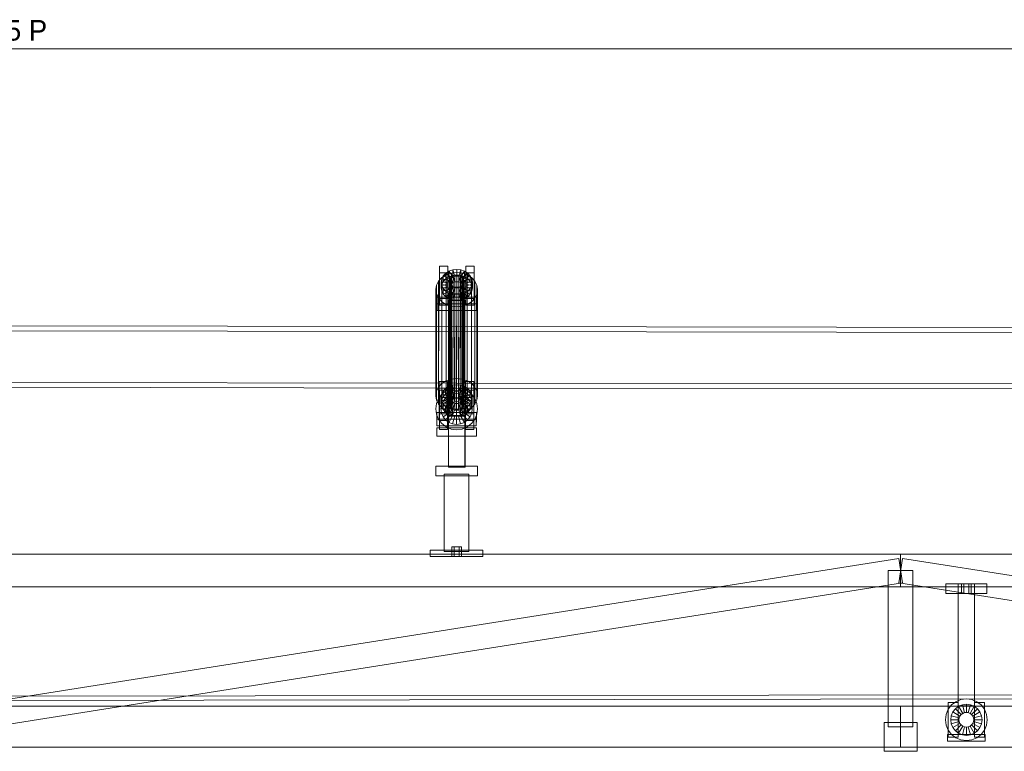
# Model space of a CAD drawing. Header units: millimetres. Extents: x -4738 to 65662, y -68080 to 6847.
# Tile 14 of 256: x 5329 to 6526, y -56255 to -55365. Entities that reach past the tile are written whole.
import ezdxf

# ---------------------------------------------------------------- set-up
doc = ezdxf.new("R2010")
doc.units = ezdxf.units.MM
doc.layers.add('COTAS_P', color=1, linetype='Continuous', lineweight=0)
doc.layers.add('R27_C10_CONJUNTO', color=7, linetype='Continuous', lineweight=0)
doc.dimstyles.new('R19_10', dxfattribs={"dimtxt": 25, "dimasz": 15, "dimexe": 15, "dimexo": 8, "dimgap": 10, "dimtad": 1, "dimtih": 1, "dimtoh": 1, "dimdsep": 46, "dimcen": 0.09, "dimadec": 0, "dimazin": 0, "dimtfac": 1, "dimtdec": 4, "dimtofl": 0, "dimtmove": 0, "dimatfit": 3, "dimfxl": 1, "dimtolj": 1, "dimtzin": 0, "dimarcsym": 0})

# ---------------------------------------------------------------- blocks, each defined once
blk = doc.blocks.new('DIM_R30_61')
at = {"layer": 'COTAS_P'}
for p, q in [((0, -55400), (15, -55395.5)), ((10475, -55400), (10460, -55395.5)), ((0, -56000), (0, -55400)), ((0, -55400), (10475, -55400)), ((0, -55400), (15, -55404.5)), ((10475, -55400), (10460, -55404.5)), ((10475, -56000), (10475, -55400))]:
    blk.add_line(p, q, dxfattribs=at)
blk.add_text('10475 P', height=25, dxfattribs=at).set_placement((5237.5, -55390))

msp = doc.modelspace()

# ---------------------------------------------------------------- linework, layer by layer
at = {"layer": 'R27_C10_CONJUNTO'}
for p, q in [((5839.174, -55672.582), (5839.186, -55664.552)), ((5839.186, -55664.552), (5849.186, -55664.552)), ((5839.186, -55664.552), (5839.216, -55703.871)), ((5846.756, -55672.96), (5850.689, -55670.487)), ((5849.186, -55664.552), (5849.174, -55672.582)), ((5849.216, -55703.871), (5849.186, -55664.552)), ((5850.689, -55670.487), (5850.678, -55677.37)), ((5850.689, -55670.487), (5855.27, -55668.932)), ((5855.695, -55677.581), (5850.689, -55670.487)), ((5855.27, -55668.932), (5855.26, -55675.815)), ((5855.27, -55668.932), (5860.188, -55668.402)), ((5857.865, -55676.844), (5855.27, -55668.932)), ((5860.188, -55668.402), (5860.177, -55675.285)), ((5860.194, -55676.593), (5860.188, -55668.402)), ((5860.188, -55668.402), (5865.106, -55668.932)), ((5862.523, -55676.844), (5865.106, -55668.932)), ((5864.695, -55677.581), (5869.689, -55670.487)), ((5865.106, -55668.932), (5865.095, -55675.815)), ((5865.106, -55668.932), (5869.689, -55670.487)), ((5869.689, -55670.487), (5869.678, -55677.37)), ((5869.689, -55670.487), (5873.626, -55672.96)), ((5871.174, -55672.582), (5871.186, -55664.552)), ((5871.186, -55664.552), (5881.186, -55664.552)), ((5871.186, -55664.552), (5871.216, -55703.871)), ((5881.186, -55664.552), (5881.174, -55672.582)), ((5881.216, -55703.871), (5881.186, -55664.552)), ((5835.647, -55687.758), (5838.18, -55682.74)), ((5838.18, -55682.74), (5837.981, -55811.794)), ((5838.18, -55682.74), (5842.213, -55678.43)), ((5849.174, -55672.582), (5839.174, -55672.582)), ((5839.203, -55711.901), (5839.174, -55672.582)), ((5841.199, -55683.966), (5841.844, -55679.937)), ((5841.844, -55679.937), (5841.833, -55686.82)), ((5843.728, -55683.067), (5841.833, -55686.82)), ((5841.844, -55679.937), (5843.739, -55676.184)), ((5851.505, -55682.058), (5841.844, -55679.937)), ((5842.213, -55678.43), (5842.014, -55807.485)), ((5842.213, -55678.43), (5847.471, -55675.124)), ((5843.739, -55676.184), (5843.728, -55683.067)), ((5846.745, -55679.843), (5843.728, -55683.067)), ((5843.728, -55683.067), (5852.392, -55687.162)), ((5843.739, -55676.184), (5846.756, -55672.96)), ((5852.402, -55680.279), (5843.739, -55676.184)), ((5846.756, -55672.96), (5846.745, -55679.843)), ((5850.678, -55677.37), (5846.745, -55679.843)), ((5846.745, -55679.843), (5853.821, -55685.636)), ((5853.831, -55678.753), (5846.756, -55672.96)), ((5847.471, -55675.124), (5847.272, -55804.178)), ((5847.471, -55675.124), (5853.596, -55673.045)), ((5849.174, -55672.582), (5849.203, -55711.901)), ((5855.26, -55675.815), (5850.678, -55677.37)), ((5850.678, -55677.37), (5855.684, -55684.464)), ((5851.201, -55682.819), (5850.97, -55832.522)), ((5851.505, -55682.058), (5851.199, -55683.966)), ((5851.201, -55682.819), (5851.506, -55680.91)), ((5851.509, -55684.727), (5851.201, -55682.819)), ((5851.506, -55680.91), (5851.275, -55830.614)), ((5851.494, -55688.94), (5851.505, -55682.058)), ((5852.402, -55680.279), (5851.505, -55682.058)), ((5851.506, -55680.91), (5852.404, -55679.132)), ((5852.404, -55679.132), (5852.173, -55828.836)), ((5852.392, -55687.162), (5852.402, -55680.279)), ((5853.831, -55678.753), (5852.402, -55680.279)), ((5852.404, -55679.132), (5853.833, -55677.605)), ((5853.596, -55673.045), (5853.396, -55802.1)), ((5853.596, -55673.045), (5860.169, -55672.336)), ((5853.833, -55677.605), (5853.602, -55827.309)), ((5853.821, -55685.636), (5853.831, -55678.753)), ((5855.695, -55677.581), (5853.831, -55678.753)), ((5853.833, -55677.605), (5855.696, -55676.434)), ((5860.177, -55675.285), (5855.26, -55675.815)), ((5855.26, -55675.815), (5857.854, -55683.727)), ((5855.696, -55676.434), (5855.465, -55826.137)), ((5855.684, -55684.464), (5855.695, -55677.581)), ((5855.684, -55684.464), (5857.854, -55683.727)), ((5857.865, -55676.844), (5855.695, -55677.581)), ((5855.696, -55676.434), (5857.866, -55675.697)), ((5857.866, -55675.697), (5857.635, -55825.401)), ((5857.854, -55683.727), (5857.865, -55676.844)), ((5857.854, -55683.727), (5860.183, -55683.476)), ((5860.194, -55676.593), (5857.865, -55676.844)), ((5857.866, -55675.697), (5860.196, -55675.446)), ((5860.196, -55675.446), (5859.964, -55825.149)), ((5860.169, -55672.336), (5859.97, -55801.391)), ((5860.169, -55672.336), (5866.744, -55673.045)), ((5865.095, -55675.815), (5860.177, -55675.285)), ((5860.177, -55675.285), (5860.183, -55683.476)), ((5860.183, -55683.476), (5860.194, -55676.593)), ((5860.183, -55683.476), (5862.513, -55683.727)), ((5862.523, -55676.844), (5860.194, -55676.593)), ((5860.196, -55675.446), (5862.525, -55675.697)), ((5862.525, -55675.697), (5862.294, -55825.401)), ((5865.095, -55675.815), (5862.513, -55683.727)), ((5862.513, -55683.727), (5862.523, -55676.844)), ((5862.513, -55683.727), (5864.684, -55684.464)), ((5864.695, -55677.581), (5862.523, -55676.844)), ((5862.525, -55675.697), (5864.696, -55676.434)), ((5864.696, -55676.434), (5864.465, -55826.137)), ((5869.678, -55677.37), (5864.684, -55684.464)), ((5864.684, -55684.464), (5864.695, -55677.581)), ((5866.559, -55678.753), (5864.695, -55677.581)), ((5864.696, -55676.434), (5866.561, -55677.605)), ((5869.678, -55677.37), (5865.095, -55675.815)), ((5866.561, -55677.605), (5866.33, -55827.309)), ((5866.744, -55673.045), (5866.544, -55802.1)), ((5866.549, -55685.636), (5866.559, -55678.753)), ((5873.615, -55679.843), (5866.549, -55685.636)), ((5866.559, -55678.753), (5873.626, -55672.96)), ((5867.991, -55680.279), (5866.559, -55678.753)), ((5866.561, -55677.605), (5867.993, -55679.132)), ((5866.744, -55673.045), (5872.871, -55675.124)), ((5867.993, -55679.132), (5867.761, -55828.836)), ((5867.98, -55687.162), (5867.991, -55680.279)), ((5876.637, -55683.067), (5867.98, -55687.162)), ((5867.991, -55680.279), (5876.648, -55676.184)), ((5868.891, -55682.058), (5867.991, -55680.279)), ((5867.993, -55679.132), (5868.893, -55680.91)), ((5868.893, -55680.91), (5868.661, -55830.614)), ((5868.881, -55688.94), (5868.891, -55682.058)), ((5868.891, -55682.058), (5878.549, -55679.937)), ((5869.199, -55683.966), (5868.891, -55682.058)), ((5868.893, -55680.91), (5869.201, -55682.819)), ((5869.201, -55682.819), (5868.896, -55684.727)), ((5868.97, -55832.522), (5869.201, -55682.819)), ((5873.615, -55679.843), (5869.678, -55677.37)), ((5881.174, -55672.582), (5871.174, -55672.582)), ((5871.203, -55711.901), (5871.174, -55672.582)), ((5872.871, -55675.124), (5872.672, -55804.178)), ((5872.871, -55675.124), (5878.134, -55678.43)), ((5873.626, -55672.96), (5873.615, -55679.843)), ((5876.637, -55683.067), (5873.615, -55679.843)), ((5873.626, -55672.96), (5876.648, -55676.184)), ((5876.648, -55676.184), (5876.637, -55683.067)), ((5878.538, -55686.82), (5876.637, -55683.067)), ((5876.648, -55676.184), (5878.549, -55679.937)), ((5878.134, -55678.43), (5877.935, -55807.485)), ((5878.134, -55678.43), (5882.174, -55682.74)), ((5878.549, -55679.937), (5878.538, -55686.82)), ((5878.549, -55679.937), (5879.199, -55683.966)), ((5881.174, -55672.582), (5881.203, -55711.901)), ((5882.174, -55682.74), (5881.975, -55811.794)), ((5882.174, -55682.74), (5884.716, -55687.758)), ((5834.785, -55693.143), (5834.586, -55822.197)), ((5834.785, -55693.143), (5835.647, -55687.758)), ((5835.655, -55698.528), (5834.785, -55693.143)), ((5835.647, -55687.758), (5835.447, -55816.812)), ((5841.199, -55683.966), (5841.189, -55690.849)), ((5841.833, -55686.82), (5841.189, -55690.849)), ((5841.189, -55690.849), (5851.189, -55690.849)), ((5841.189, -55690.849), (5841.839, -55694.877)), ((5851.199, -55683.966), (5841.199, -55683.966)), ((5841.85, -55687.994), (5841.199, -55683.966)), ((5841.833, -55686.82), (5851.494, -55688.94)), ((5841.85, -55687.994), (5841.839, -55694.877)), ((5841.839, -55694.877), (5851.497, -55692.757)), ((5841.839, -55694.877), (5843.74, -55698.631)), ((5851.507, -55685.874), (5841.85, -55687.994)), ((5843.751, -55691.748), (5841.85, -55687.994)), ((5843.751, -55691.748), (5843.74, -55698.631)), ((5843.74, -55698.631), (5852.397, -55694.535)), ((5852.408, -55687.652), (5843.751, -55691.748)), ((5846.773, -55694.971), (5843.751, -55691.748)), ((5846.773, -55694.971), (5846.762, -55701.854)), ((5853.839, -55689.179), (5846.773, -55694.971)), ((5850.71, -55697.444), (5846.773, -55694.971)), ((5855.704, -55690.35), (5850.71, -55697.444)), ((5851.189, -55690.849), (5851.199, -55683.966)), ((5851.189, -55690.849), (5851.494, -55688.94)), ((5851.497, -55692.757), (5851.189, -55690.849)), ((5851.199, -55683.966), (5851.507, -55685.874)), ((5851.509, -55684.727), (5851.278, -55834.43)), ((5851.494, -55688.94), (5852.392, -55687.162)), ((5851.497, -55692.757), (5851.507, -55685.874)), ((5852.397, -55694.535), (5851.497, -55692.757)), ((5851.507, -55685.874), (5852.408, -55687.652)), ((5852.41, -55686.505), (5851.509, -55684.727)), ((5852.41, -55686.505), (5852.178, -55836.208)), ((5852.392, -55687.162), (5853.821, -55685.636)), ((5852.397, -55694.535), (5852.408, -55687.652)), ((5853.829, -55696.062), (5852.397, -55694.535)), ((5852.408, -55687.652), (5853.839, -55689.179)), ((5853.841, -55688.032), (5852.41, -55686.505)), ((5853.841, -55688.032), (5853.61, -55837.735)), ((5853.821, -55685.636), (5855.684, -55684.464)), ((5853.829, -55696.062), (5853.839, -55689.179)), ((5853.839, -55689.179), (5855.704, -55690.35)), ((5855.706, -55689.203), (5853.841, -55688.032)), ((5857.875, -55691.087), (5855.293, -55698.999)), ((5855.706, -55689.203), (5855.474, -55838.906)), ((5855.694, -55697.233), (5855.704, -55690.35)), ((5855.704, -55690.35), (5857.875, -55691.087)), ((5857.877, -55689.94), (5855.706, -55689.203)), ((5857.877, -55689.94), (5857.646, -55839.643)), ((5857.865, -55697.97), (5857.875, -55691.087)), ((5857.875, -55691.087), (5860.205, -55691.338)), ((5860.207, -55690.191), (5857.877, -55689.94)), ((5860.207, -55690.191), (5859.975, -55839.894)), ((5860.194, -55698.221), (5860.205, -55691.338)), ((5860.205, -55691.338), (5862.534, -55691.087)), ((5860.205, -55691.338), (5860.211, -55699.53)), ((5862.536, -55689.94), (5860.207, -55690.191)), ((5862.536, -55689.94), (5862.304, -55839.643)), ((5862.523, -55697.97), (5862.534, -55691.087)), ((5862.534, -55691.087), (5864.704, -55690.35)), ((5862.534, -55691.087), (5865.128, -55698.999)), ((5864.706, -55689.203), (5862.536, -55689.94)), ((5864.706, -55689.203), (5864.474, -55838.906)), ((5864.684, -55684.464), (5866.549, -55685.636)), ((5864.694, -55697.233), (5864.704, -55690.35)), ((5864.704, -55690.35), (5866.567, -55689.179)), ((5864.704, -55690.35), (5869.71, -55697.444)), ((5866.569, -55688.032), (5864.706, -55689.203)), ((5866.569, -55688.032), (5866.338, -55837.735)), ((5866.549, -55685.636), (5867.98, -55687.162)), ((5866.557, -55696.062), (5866.567, -55689.179)), ((5867.986, -55694.535), (5866.557, -55696.062)), ((5866.567, -55689.179), (5867.996, -55687.652)), ((5866.567, -55689.179), (5873.643, -55694.971)), ((5867.998, -55686.505), (5866.569, -55688.032)), ((5867.998, -55686.505), (5867.767, -55836.208)), ((5867.98, -55687.162), (5868.881, -55688.94)), ((5867.986, -55694.535), (5867.996, -55687.652)), ((5868.883, -55692.757), (5867.986, -55694.535)), ((5876.649, -55698.631), (5867.986, -55694.535)), ((5867.996, -55687.652), (5868.894, -55685.874)), ((5867.996, -55687.652), (5876.66, -55691.748)), ((5868.896, -55684.727), (5867.998, -55686.505)), ((5868.896, -55684.727), (5868.664, -55834.43)), ((5878.538, -55686.82), (5868.881, -55688.94)), ((5868.881, -55688.94), (5869.189, -55690.849)), ((5868.883, -55692.757), (5868.894, -55685.874)), ((5869.189, -55690.849), (5868.883, -55692.757)), ((5878.544, -55694.877), (5868.883, -55692.757)), ((5868.894, -55685.874), (5869.199, -55683.966)), ((5868.894, -55685.874), (5878.555, -55687.994)), ((5869.199, -55683.966), (5869.189, -55690.849)), ((5869.189, -55690.849), (5879.189, -55690.849)), ((5879.199, -55683.966), (5869.199, -55683.966)), ((5873.643, -55694.971), (5869.71, -55697.444)), ((5873.643, -55694.971), (5873.632, -55701.854)), ((5876.66, -55691.748), (5873.643, -55694.971)), ((5876.66, -55691.748), (5876.649, -55698.631)), ((5876.649, -55698.631), (5878.544, -55694.877)), ((5878.555, -55687.994), (5876.66, -55691.748)), ((5879.189, -55690.849), (5878.538, -55686.82)), ((5878.555, -55687.994), (5878.544, -55694.877)), ((5878.544, -55694.877), (5879.189, -55690.849)), ((5879.199, -55683.966), (5878.555, -55687.994)), ((5879.189, -55690.849), (5879.199, -55683.966)), ((5884.716, -55687.758), (5884.516, -55816.812)), ((5884.716, -55687.758), (5885.585, -55693.143)), ((5885.585, -55693.143), (5884.724, -55698.528)), ((5885.386, -55822.197), (5885.585, -55693.143)), ((5835.655, -55698.528), (5835.455, -55827.583)), ((5838.196, -55703.546), (5835.655, -55698.528)), ((5836.202, -55710.263), (5836.215, -55702.233)), ((5836.215, -55702.233), (5884.215, -55702.233)), ((5836.215, -55702.233), (5836.221, -55710.424)), ((5838.196, -55703.546), (5837.996, -55832.601)), ((5842.236, -55707.855), (5838.196, -55703.546)), ((5839.216, -55703.871), (5839.203, -55711.901)), ((5849.216, -55703.871), (5839.216, -55703.871)), ((5843.74, -55698.631), (5846.762, -55701.854)), ((5846.762, -55701.854), (5853.829, -55696.062)), ((5846.762, -55701.854), (5850.699, -55704.327)), ((5849.203, -55711.901), (5849.216, -55703.871)), ((5850.208, -55706.375), (5850.208, -55706.12)), ((5850.208, -55706.12), (5870.208, -55706.12)), ((5850.211, -55908.735), (5850.208, -55706.12)), ((5870.208, -55706.375), (5850.208, -55706.375)), ((5850.211, -55908.99), (5850.208, -55706.375)), ((5850.699, -55704.327), (5855.694, -55697.233)), ((5850.71, -55697.444), (5850.699, -55704.327)), ((5850.699, -55704.327), (5855.283, -55705.882)), ((5855.293, -55698.999), (5850.71, -55697.444)), ((5855.694, -55697.233), (5853.829, -55696.062)), ((5855.283, -55705.882), (5857.865, -55697.97)), ((5855.293, -55698.999), (5855.283, -55705.882)), ((5855.283, -55705.882), (5860.201, -55706.412)), ((5860.211, -55699.53), (5855.293, -55698.999)), ((5857.865, -55697.97), (5855.694, -55697.233)), ((5860.194, -55698.221), (5857.865, -55697.97)), ((5862.523, -55697.97), (5860.194, -55698.221)), ((5860.201, -55706.412), (5860.194, -55698.221)), ((5860.211, -55699.53), (5860.201, -55706.412)), ((5860.201, -55706.412), (5865.118, -55705.882)), ((5865.128, -55698.999), (5860.211, -55699.53)), ((5864.694, -55697.233), (5862.523, -55697.97)), ((5865.118, -55705.882), (5862.523, -55697.97)), ((5866.557, -55696.062), (5864.694, -55697.233)), ((5869.699, -55704.327), (5864.694, -55697.233)), ((5865.128, -55698.999), (5865.118, -55705.882)), ((5865.118, -55705.882), (5869.699, -55704.327)), ((5869.71, -55697.444), (5865.128, -55698.999)), ((5873.632, -55701.854), (5866.557, -55696.062)), ((5869.71, -55697.444), (5869.699, -55704.327)), ((5869.699, -55704.327), (5873.632, -55701.854)), ((5870.208, -55706.12), (5870.208, -55706.375)), ((5870.211, -55908.735), (5870.208, -55706.12)), ((5870.208, -55706.375), (5870.211, -55908.99)), ((5871.216, -55703.871), (5871.203, -55711.901)), ((5881.216, -55703.871), (5871.216, -55703.871)), ((5873.632, -55701.854), (5876.649, -55698.631)), ((5882.19, -55703.546), (5878.157, -55707.855)), ((5881.203, -55711.901), (5881.216, -55703.871)), ((5882.19, -55703.546), (5881.99, -55832.601)), ((5884.724, -55698.528), (5882.19, -55703.546)), ((5884.215, -55702.233), (5884.202, -55710.263)), ((5884.221, -55710.424), (5884.215, -55702.233)), ((5884.724, -55698.528), (5884.524, -55827.583)), ((5884.202, -55710.263), (5836.202, -55710.263)), ((5836.208, -55718.454), (5836.202, -55710.263)), ((5836.221, -55710.424), (5836.208, -55718.454)), ((5836.208, -55718.454), (5884.208, -55718.454)), ((5884.221, -55710.424), (5836.221, -55710.424)), ((5839.203, -55711.901), (5849.203, -55711.901)), ((5842.236, -55707.855), (5842.036, -55836.91)), ((5847.499, -55711.162), (5842.236, -55707.855)), ((5847.499, -55711.162), (5847.299, -55840.216)), ((5853.626, -55713.24), (5847.499, -55711.162)), ((5853.626, -55713.24), (5853.427, -55842.295)), ((5860.201, -55713.949), (5853.626, -55713.24)), ((5860.201, -55713.949), (5860.001, -55843.004)), ((5866.774, -55713.24), (5860.201, -55713.949)), ((5866.774, -55713.24), (5866.575, -55842.295)), ((5872.899, -55711.162), (5866.774, -55713.24)), ((5871.203, -55711.901), (5881.203, -55711.901)), ((5872.899, -55711.162), (5872.699, -55840.216)), ((5878.157, -55707.855), (5872.899, -55711.162)), ((5878.157, -55707.855), (5877.957, -55836.91)), ((5884.202, -55710.263), (5884.208, -55718.454)), ((5884.208, -55718.454), (5884.221, -55710.424)), ((4880.106, -55742.518), (5860.106, -55744.033)), ((5860.116, -55738.033), (4880.116, -55736.518)), ((5860.009, -55806.863), (5860.116, -55738.033)), ((5860.116, -55738.033), (5860.106, -55744.033)), ((6840.116, -55739.549), (5860.116, -55738.033)), ((5860.106, -55744.033), (5860, -55812.862)), ((5860.106, -55744.033), (6840.106, -55745.549)), ((5853.396, -55802.1), (5847.272, -55804.178)), ((5859.97, -55801.391), (5853.396, -55802.1)), ((5866.544, -55802.1), (5859.97, -55801.391)), ((5872.672, -55804.178), (5866.544, -55802.1)), ((5860, -55812.862), (4880, -55811.347)), ((4880.009, -55805.347), (5860.009, -55806.863)), ((5837.981, -55811.794), (5835.447, -55816.812)), ((5842.014, -55807.485), (5837.981, -55811.794)), ((5838.956, -55813.108), (5838.969, -55805.078)), ((5848.956, -55813.108), (5838.956, -55813.108)), ((5838.986, -55852.427), (5838.956, -55813.108)), ((5838.969, -55805.078), (5848.969, -55805.078)), ((5838.969, -55805.078), (5838.998, -55844.397)), ((5839, -55815.263), (5849, -55815.263)), ((5839, -55815.263), (5839, -55863.263)), ((5847.272, -55804.178), (5842.014, -55807.485)), ((5843.522, -55816.71), (5846.539, -55813.486)), ((5846.539, -55813.486), (5846.528, -55820.369)), ((5846.539, -55813.486), (5850.472, -55811.013)), ((5853.614, -55819.279), (5846.539, -55813.486)), ((5847.3, -55816.265), (5853.426, -55813.728)), ((5848.969, -55805.078), (5848.956, -55813.108)), ((5848.956, -55813.108), (5848.986, -55852.427)), ((5848.998, -55844.397), (5848.969, -55805.078)), ((5849, -55863.263), (5849, -55815.263)), ((5850.472, -55811.013), (5850.461, -55817.896)), ((5850.472, -55811.013), (5855.053, -55809.458)), ((5855.477, -55818.107), (5850.472, -55811.013)), ((5853.426, -55813.728), (5860, -55812.863)), ((5855.053, -55809.458), (5855.042, -55816.341)), ((5855.053, -55809.458), (5859.97, -55808.928)), ((5857.647, -55817.371), (5855.053, -55809.458)), ((5859.97, -55808.928), (5859.96, -55815.811)), ((5859.976, -55817.119), (5859.97, -55808.928)), ((5859.97, -55808.928), (5864.888, -55809.458)), ((6840, -55814.378), (5860, -55812.862)), ((5860, -55812.863), (5866.574, -55813.728)), ((5860.009, -55806.863), (6840.009, -55808.378)), ((5862.306, -55817.371), (5864.888, -55809.458)), ((5864.477, -55818.107), (5869.472, -55811.013)), ((5864.888, -55809.458), (5864.878, -55816.341)), ((5864.888, -55809.458), (5869.472, -55811.013)), ((5866.342, -55819.279), (5873.409, -55813.486)), ((5866.574, -55813.728), (5872.7, -55816.265)), ((5869.472, -55811.013), (5869.461, -55817.896)), ((5869.472, -55811.013), (5873.409, -55813.486)), ((5870.956, -55813.108), (5870.969, -55805.078)), ((5880.956, -55813.108), (5870.956, -55813.108)), ((5870.986, -55852.427), (5870.956, -55813.108)), ((5870.969, -55805.078), (5880.969, -55805.078)), ((5870.969, -55805.078), (5870.998, -55844.397)), ((5871, -55815.263), (5881, -55815.263)), ((5871, -55815.263), (5871, -55863.263)), ((5877.935, -55807.485), (5872.672, -55804.178)), ((5873.409, -55813.486), (5873.398, -55820.369)), ((5873.409, -55813.486), (5876.431, -55816.71)), ((5881.975, -55811.794), (5877.935, -55807.485)), ((5880.969, -55805.078), (5880.956, -55813.108)), ((5880.956, -55813.108), (5880.986, -55852.427)), ((5880.998, -55844.397), (5880.969, -55805.078)), ((5881, -55863.263), (5881, -55815.263)), ((5884.516, -55816.812), (5881.975, -55811.794)), ((5835.447, -55816.812), (5834.586, -55822.197)), ((5834.586, -55822.197), (5835.455, -55827.583)), ((5835.465, -55831.689), (5838.003, -55825.563)), ((5838.003, -55825.563), (5842.039, -55820.302)), ((5840.982, -55824.492), (5840.971, -55831.375)), ((5841.616, -55827.346), (5840.971, -55831.375)), ((5840.982, -55824.492), (5841.626, -55820.463)), ((5850.982, -55824.492), (5840.982, -55824.492)), ((5841.632, -55828.52), (5840.982, -55824.492)), ((5841.626, -55820.463), (5841.616, -55827.346)), ((5843.511, -55823.593), (5841.616, -55827.346)), ((5841.616, -55827.346), (5851.277, -55829.467)), ((5841.626, -55820.463), (5843.522, -55816.71)), ((5851.287, -55822.584), (5841.626, -55820.463)), ((5851.29, -55826.4), (5841.632, -55828.52)), ((5842.039, -55820.302), (5847.3, -55816.265)), ((5843.522, -55816.71), (5843.511, -55823.593)), ((5846.528, -55820.369), (5843.511, -55823.593)), ((5843.511, -55823.593), (5852.174, -55827.688)), ((5852.185, -55820.806), (5843.522, -55816.71)), ((5843.546, -55828.763), (5846.565, -55824.827)), ((5850.461, -55817.896), (5846.528, -55820.369)), ((5846.528, -55820.369), (5853.603, -55826.162)), ((5846.565, -55824.827), (5850.5, -55821.808)), ((5853.636, -55831.899), (5846.565, -55824.827)), ((5855.042, -55816.341), (5850.461, -55817.896)), ((5850.461, -55817.896), (5855.467, -55824.99)), ((5850.5, -55821.808), (5855.082, -55819.91)), ((5855.5, -55830.468), (5850.5, -55821.808)), ((5850.971, -55831.375), (5850.982, -55824.492)), ((5851.287, -55822.584), (5850.982, -55824.492)), ((5850.982, -55824.492), (5851.29, -55826.4)), ((5851.277, -55829.467), (5851.287, -55822.584)), ((5851.279, -55833.283), (5851.29, -55826.4)), ((5852.185, -55820.806), (5851.287, -55822.584)), ((5851.29, -55826.4), (5852.191, -55828.178)), ((5853.602, -55827.309), (5852.173, -55828.836)), ((5852.174, -55827.688), (5852.185, -55820.806)), ((5852.174, -55827.688), (5853.603, -55826.162)), ((5853.614, -55819.279), (5852.185, -55820.806)), ((5855.465, -55826.137), (5853.602, -55827.309)), ((5853.603, -55826.162), (5853.614, -55819.279)), ((5853.603, -55826.162), (5855.467, -55824.99)), ((5855.477, -55818.107), (5853.614, -55819.279)), ((5859.96, -55815.811), (5855.042, -55816.341)), ((5855.042, -55816.341), (5857.637, -55824.253)), ((5855.082, -55819.91), (5860, -55819.263)), ((5857.671, -55829.569), (5855.082, -55819.91)), ((5857.635, -55825.401), (5855.465, -55826.137)), ((5855.467, -55824.99), (5855.477, -55818.107)), ((5855.467, -55824.99), (5857.637, -55824.253)), ((5857.647, -55817.371), (5855.477, -55818.107)), ((5859.964, -55825.149), (5857.635, -55825.401)), ((5857.637, -55824.253), (5857.647, -55817.371)), ((5857.637, -55824.253), (5859.966, -55824.002)), ((5859.976, -55817.119), (5857.647, -55817.371)), ((5864.878, -55816.341), (5859.96, -55815.811)), ((5859.96, -55815.811), (5859.966, -55824.002)), ((5862.294, -55825.401), (5859.964, -55825.149)), ((5859.966, -55824.002), (5859.976, -55817.119)), ((5859.966, -55824.002), (5862.295, -55824.253)), ((5862.306, -55817.371), (5859.976, -55817.119)), ((5860, -55829.263), (5860, -55819.263)), ((5860, -55819.263), (5864.918, -55819.91)), ((5864.465, -55826.137), (5862.294, -55825.401)), ((5864.878, -55816.341), (5862.295, -55824.253)), ((5862.295, -55824.253), (5862.306, -55817.371)), ((5862.295, -55824.253), (5864.467, -55824.99)), ((5864.477, -55818.107), (5862.306, -55817.371)), ((5862.329, -55829.569), (5864.918, -55819.91)), ((5866.33, -55827.309), (5864.465, -55826.137)), ((5869.461, -55817.896), (5864.467, -55824.99)), ((5864.467, -55824.99), (5864.477, -55818.107)), ((5864.467, -55824.99), (5866.331, -55826.162)), ((5866.342, -55819.279), (5864.477, -55818.107)), ((5864.5, -55830.468), (5869.5, -55821.808)), ((5869.461, -55817.896), (5864.878, -55816.341)), ((5864.918, -55819.91), (5869.5, -55821.808)), ((5867.761, -55828.836), (5866.33, -55827.309)), ((5866.331, -55826.162), (5866.342, -55819.279)), ((5873.398, -55820.369), (5866.331, -55826.162)), ((5866.331, -55826.162), (5867.763, -55827.688)), ((5867.773, -55820.806), (5866.342, -55819.279)), ((5866.364, -55831.899), (5873.435, -55824.827)), ((5867.763, -55827.688), (5867.773, -55820.806)), ((5876.42, -55823.593), (5867.763, -55827.688)), ((5867.773, -55820.806), (5876.431, -55816.71)), ((5868.674, -55822.584), (5867.773, -55820.806)), ((5867.779, -55828.178), (5868.677, -55826.4)), ((5868.663, -55829.467), (5868.674, -55822.584)), ((5878.321, -55827.346), (5868.663, -55829.467)), ((5868.666, -55833.283), (5868.677, -55826.4)), ((5868.674, -55822.584), (5878.332, -55820.463)), ((5868.982, -55824.492), (5868.674, -55822.584)), ((5868.677, -55826.4), (5868.982, -55824.492)), ((5868.677, -55826.4), (5878.338, -55828.52)), ((5868.982, -55824.492), (5868.971, -55831.375)), ((5878.982, -55824.492), (5868.982, -55824.492)), ((5873.398, -55820.369), (5869.461, -55817.896)), ((5869.5, -55821.808), (5873.435, -55824.827)), ((5872.7, -55816.265), (5877.961, -55820.302)), ((5876.42, -55823.593), (5873.398, -55820.369)), ((5873.435, -55824.827), (5876.454, -55828.763)), ((5876.431, -55816.71), (5876.42, -55823.593)), ((5878.321, -55827.346), (5876.42, -55823.593)), ((5876.431, -55816.71), (5878.332, -55820.463)), ((5877.961, -55820.302), (5881.997, -55825.563)), ((5878.332, -55820.463), (5878.321, -55827.346)), ((5878.971, -55831.375), (5878.321, -55827.346)), ((5878.332, -55820.463), (5878.982, -55824.492)), ((5878.982, -55824.492), (5878.338, -55828.52)), ((5878.971, -55831.375), (5878.982, -55824.492)), ((5881.997, -55825.563), (5884.535, -55831.689)), ((5885.386, -55822.197), (5884.516, -55816.812)), ((5884.524, -55827.583), (5885.386, -55822.197)), ((5834.6, -55838.263), (5835.465, -55831.689)), ((5835.465, -55844.837), (5834.6, -55838.263)), ((5835.455, -55827.583), (5837.996, -55832.601)), ((5837.996, -55832.601), (5842.036, -55836.91)), ((5840.971, -55831.375), (5850.971, -55831.375)), ((5840.971, -55831.375), (5841.622, -55835.403)), ((5841, -55838.263), (5841.647, -55833.345)), ((5851, -55838.263), (5841, -55838.263)), ((5841.647, -55843.18), (5841, -55838.263)), ((5841.632, -55828.52), (5841.622, -55835.403)), ((5841.622, -55835.403), (5851.279, -55833.283)), ((5841.622, -55835.403), (5843.523, -55839.157)), ((5843.533, -55832.274), (5841.632, -55828.52)), ((5841.647, -55833.345), (5843.546, -55828.763)), ((5851.307, -55835.933), (5841.647, -55833.345)), ((5842.036, -55836.91), (5847.299, -55840.216)), ((5843.533, -55832.274), (5843.523, -55839.157)), ((5843.523, -55839.157), (5852.18, -55835.061)), ((5843.523, -55839.157), (5846.545, -55842.38)), ((5852.191, -55828.178), (5843.533, -55832.274)), ((5846.555, -55835.497), (5843.533, -55832.274)), ((5852.206, -55833.763), (5843.546, -55828.763)), ((5846.555, -55835.497), (5846.545, -55842.38)), ((5846.545, -55842.38), (5853.611, -55836.588)), ((5853.622, -55829.705), (5846.555, -55835.497)), ((5850.492, -55837.97), (5846.555, -55835.497)), ((5850.482, -55844.853), (5855.476, -55837.759)), ((5850.492, -55837.97), (5850.482, -55844.853)), ((5855.487, -55830.876), (5850.492, -55837.97)), ((5855.076, -55839.525), (5850.492, -55837.97)), ((5851.275, -55830.614), (5850.97, -55832.522)), ((5850.97, -55832.522), (5851.278, -55834.43)), ((5850.971, -55831.375), (5851.277, -55829.467)), ((5851.279, -55833.283), (5850.971, -55831.375)), ((5851, -55838.263), (5851.307, -55835.933)), ((5851.307, -55840.592), (5851, -55838.263)), ((5852.173, -55828.836), (5851.275, -55830.614)), ((5851.277, -55829.467), (5852.174, -55827.688)), ((5851.278, -55834.43), (5852.178, -55836.208)), ((5852.18, -55835.061), (5851.279, -55833.283)), ((5851.307, -55835.933), (5852.206, -55833.763)), ((5852.178, -55836.208), (5853.61, -55837.735)), ((5852.18, -55835.061), (5852.191, -55828.178)), ((5853.611, -55836.588), (5852.18, -55835.061)), ((5852.191, -55828.178), (5853.622, -55829.705)), ((5852.206, -55833.763), (5853.636, -55831.899)), ((5853.61, -55837.735), (5855.474, -55838.906)), ((5853.611, -55836.588), (5853.622, -55829.705)), ((5855.476, -55837.759), (5853.611, -55836.588)), ((5853.622, -55829.705), (5855.487, -55830.876)), ((5853.636, -55831.899), (5855.5, -55830.468)), ((5855.065, -55846.408), (5857.647, -55838.496)), ((5857.658, -55831.613), (5855.076, -55839.525)), ((5855.474, -55838.906), (5857.646, -55839.643)), ((5855.476, -55837.759), (5855.487, -55830.876)), ((5857.647, -55838.496), (5855.476, -55837.759)), ((5855.487, -55830.876), (5857.658, -55831.613)), ((5855.5, -55830.468), (5857.671, -55829.569)), ((5857.647, -55838.496), (5857.658, -55831.613)), ((5859.977, -55838.747), (5857.647, -55838.496)), ((5857.658, -55831.613), (5859.988, -55831.864)), ((5857.671, -55829.569), (5860, -55829.263)), ((5859.977, -55838.747), (5859.988, -55831.864)), ((5862.306, -55838.496), (5859.977, -55838.747)), ((5859.983, -55846.939), (5859.977, -55838.747)), ((5859.988, -55831.864), (5862.317, -55831.613)), ((5859.988, -55831.864), (5859.994, -55840.056)), ((5860, -55829.263), (5862.329, -55829.569)), ((5862.304, -55839.643), (5864.474, -55838.906)), ((5862.306, -55838.496), (5862.317, -55831.613)), ((5864.476, -55837.759), (5862.306, -55838.496)), ((5864.9, -55846.408), (5862.306, -55838.496)), ((5862.317, -55831.613), (5864.487, -55830.876)), ((5862.317, -55831.613), (5864.911, -55839.525)), ((5862.329, -55829.569), (5864.5, -55830.468)), ((5864.474, -55838.906), (5866.338, -55837.735)), ((5864.476, -55837.759), (5864.487, -55830.876)), ((5866.339, -55836.588), (5864.476, -55837.759)), ((5869.482, -55844.853), (5864.476, -55837.759)), ((5864.487, -55830.876), (5866.35, -55829.705)), ((5864.487, -55830.876), (5869.492, -55837.97)), ((5864.5, -55830.468), (5866.364, -55831.899)), ((5869.492, -55837.97), (5864.911, -55839.525)), ((5866.338, -55837.735), (5867.767, -55836.208)), ((5866.339, -55836.588), (5866.35, -55829.705)), ((5867.768, -55835.061), (5866.339, -55836.588)), ((5873.415, -55842.38), (5866.339, -55836.588)), ((5866.35, -55829.705), (5867.779, -55828.178)), ((5866.35, -55829.705), (5873.425, -55835.497)), ((5866.364, -55831.899), (5867.794, -55833.763)), ((5868.661, -55830.614), (5867.761, -55828.836)), ((5867.763, -55827.688), (5868.663, -55829.467)), ((5867.767, -55836.208), (5868.664, -55834.43)), ((5867.768, -55835.061), (5867.779, -55828.178)), ((5868.666, -55833.283), (5867.768, -55835.061)), ((5876.432, -55839.157), (5867.768, -55835.061)), ((5867.779, -55828.178), (5876.442, -55832.274)), ((5867.794, -55833.763), (5876.454, -55828.763)), ((5867.794, -55833.763), (5868.693, -55835.933)), ((5868.97, -55832.522), (5868.661, -55830.614)), ((5868.663, -55829.467), (5868.971, -55831.375)), ((5868.664, -55834.43), (5868.97, -55832.522)), ((5868.971, -55831.375), (5868.666, -55833.283)), ((5878.327, -55835.403), (5868.666, -55833.283)), ((5868.693, -55835.933), (5878.353, -55833.345)), ((5868.693, -55835.933), (5869, -55838.263)), ((5869, -55838.263), (5868.693, -55840.592)), ((5868.971, -55831.375), (5878.971, -55831.375)), ((5879, -55838.263), (5869, -55838.263)), ((5869.492, -55837.97), (5869.482, -55844.853)), ((5873.425, -55835.497), (5869.492, -55837.97)), ((5872.699, -55840.216), (5877.957, -55836.91)), ((5873.425, -55835.497), (5873.415, -55842.38)), ((5873.415, -55842.38), (5876.432, -55839.157)), ((5876.442, -55832.274), (5873.425, -55835.497)), ((5876.442, -55832.274), (5876.432, -55839.157)), ((5876.432, -55839.157), (5878.327, -55835.403)), ((5878.338, -55828.52), (5876.442, -55832.274)), ((5876.454, -55828.763), (5878.353, -55833.345)), ((5877.957, -55836.91), (5881.99, -55832.601)), ((5878.338, -55828.52), (5878.327, -55835.403)), ((5878.327, -55835.403), (5878.971, -55831.375)), ((5878.353, -55833.345), (5879, -55838.263)), ((5879, -55838.263), (5878.353, -55843.18)), ((5881.99, -55832.601), (5884.524, -55827.583)), ((5884.535, -55831.689), (5885.4, -55838.263)), ((5885.4, -55838.263), (5884.535, -55844.837)), ((5838.003, -55850.963), (5835.465, -55844.837)), ((5835.985, -55850.789), (5835.997, -55842.759)), ((5883.985, -55850.789), (5835.985, -55850.789)), ((5835.991, -55858.98), (5835.985, -55850.789)), ((5836.003, -55850.95), (5835.991, -55858.98)), ((5835.997, -55842.759), (5883.997, -55842.759)), ((5835.997, -55842.759), (5836.003, -55850.95)), ((5884.003, -55850.95), (5836.003, -55850.95)), ((5842.039, -55856.223), (5838.003, -55850.963)), ((5838.998, -55844.397), (5838.986, -55852.427)), ((5848.998, -55844.397), (5838.998, -55844.397)), ((5851.307, -55840.592), (5841.647, -55843.18)), ((5843.546, -55847.763), (5841.647, -55843.18)), ((5852.206, -55842.763), (5843.546, -55847.763)), ((5846.565, -55851.698), (5843.546, -55847.763)), ((5846.545, -55842.38), (5850.482, -55844.853)), ((5853.636, -55844.626), (5846.565, -55851.698)), ((5847.299, -55840.216), (5853.427, -55842.295)), ((5848.986, -55852.427), (5848.998, -55844.397)), ((5849.991, -55846.359), (5869.991, -55846.358)), ((5849.991, -55847.189), (5849.991, -55846.359)), ((5849.994, -55908.448), (5849.991, -55846.359)), ((5869.991, -55847.188), (5849.991, -55847.189)), ((5849.994, -55909.278), (5849.991, -55847.189)), ((5850.482, -55844.853), (5855.065, -55846.408)), ((5855.5, -55846.057), (5850.5, -55854.717)), ((5852.206, -55842.763), (5851.307, -55840.592)), ((5853.636, -55844.626), (5852.206, -55842.763)), ((5853.427, -55842.295), (5860.001, -55843.004)), ((5855.5, -55846.057), (5853.636, -55844.626)), ((5855.076, -55839.525), (5855.065, -55846.408)), ((5855.065, -55846.408), (5859.983, -55846.939)), ((5859.994, -55840.056), (5855.076, -55839.525)), ((5857.671, -55846.956), (5855.082, -55856.615)), ((5857.671, -55846.956), (5855.5, -55846.057)), ((5857.646, -55839.643), (5859.975, -55839.894)), ((5860, -55847.263), (5857.671, -55846.956)), ((5859.975, -55839.894), (5862.304, -55839.643)), ((5859.994, -55840.056), (5859.983, -55846.939)), ((5859.983, -55846.939), (5864.9, -55846.408)), ((5864.911, -55839.525), (5859.994, -55840.056)), ((5862.329, -55846.956), (5860, -55847.263)), ((5860, -55847.263), (5860, -55857.263)), ((5860.001, -55843.004), (5866.575, -55842.295)), ((5864.5, -55846.057), (5862.329, -55846.956)), ((5862.329, -55846.956), (5864.918, -55856.615)), ((5866.364, -55844.626), (5864.5, -55846.057)), ((5864.5, -55846.057), (5869.5, -55854.717)), ((5864.911, -55839.525), (5864.9, -55846.408)), ((5864.9, -55846.408), (5869.482, -55844.853)), ((5867.794, -55842.763), (5866.364, -55844.626)), ((5866.364, -55844.626), (5873.435, -55851.698)), ((5866.575, -55842.295), (5872.699, -55840.216)), ((5868.693, -55840.592), (5867.794, -55842.763)), ((5867.794, -55842.763), (5876.454, -55847.763)), ((5868.693, -55840.592), (5878.353, -55843.18)), ((5869.482, -55844.853), (5873.415, -55842.38)), ((5869.991, -55846.358), (5869.991, -55847.188)), ((5869.994, -55908.447), (5869.991, -55846.358)), ((5869.991, -55847.188), (5869.994, -55909.277)), ((5870.998, -55844.397), (5870.986, -55852.427)), ((5880.998, -55844.397), (5870.998, -55844.397)), ((5876.454, -55847.763), (5873.435, -55851.698)), ((5878.353, -55843.18), (5876.454, -55847.763)), ((5881.997, -55850.963), (5877.961, -55856.223)), ((5880.986, -55852.427), (5880.998, -55844.397)), ((5884.535, -55844.837), (5881.997, -55850.963)), ((5883.997, -55842.759), (5883.985, -55850.789)), ((5883.985, -55850.789), (5883.991, -55858.98)), ((5883.991, -55858.98), (5884.003, -55850.95)), ((5884.003, -55850.95), (5883.997, -55842.759)), ((5835.991, -55858.98), (5883.991, -55858.98)), ((5836, -55861.263), (5884, -55861.263)), ((5836, -55861.263), (5836, -55871.263)), ((5838.986, -55852.427), (5848.986, -55852.427)), ((5839, -55863.263), (5849, -55863.263)), ((5847.3, -55860.26), (5842.039, -55856.223)), ((5850.5, -55854.717), (5846.565, -55851.698)), ((5853.426, -55862.797), (5847.3, -55860.26)), ((5870, -55861.263), (5850, -55861.263)), ((5850, -55908.862), (5850, -55861.263)), ((5855.082, -55856.615), (5850.5, -55854.717)), ((5860, -55863.663), (5853.426, -55862.797)), ((5860, -55857.263), (5855.082, -55856.615)), ((5864.918, -55856.615), (5860, -55857.263)), ((5866.574, -55862.797), (5860, -55863.663)), ((5869.5, -55854.717), (5864.918, -55856.615)), ((5872.7, -55860.26), (5866.574, -55862.797)), ((5873.435, -55851.698), (5869.5, -55854.717)), ((5870, -55861.263), (5870, -55908.862)), ((5870.986, -55852.427), (5880.986, -55852.427)), ((5871, -55863.263), (5881, -55863.263)), ((5877.961, -55856.223), (5872.7, -55860.26)), ((5884, -55871.263), (5884, -55861.263)), ((5836, -55871.263), (5884, -55871.263)), ((5834.6, -55907.862), (5885.4, -55907.862)), ((5834.6, -55907.862), (5834.6, -55919.862)), ((5869.994, -55908.447), (5849.994, -55908.448)), ((5849.994, -55908.448), (5849.994, -55909.278)), ((5849.994, -55909.278), (5869.994, -55909.277)), ((5870, -55908.862), (5850, -55908.862)), ((5870.211, -55908.735), (5850.211, -55908.735)), ((5850.211, -55908.735), (5850.211, -55908.99)), ((5850.211, -55908.99), (5870.211, -55908.99)), ((5869.994, -55909.277), (5869.994, -55908.447)), ((5870.211, -55908.99), (5870.211, -55908.735)), ((5885.4, -55919.862), (5885.4, -55907.862)), ((5834.6, -55919.862), (5885.4, -55919.862)), ((5845, -55917.862), (5875, -55917.862)), ((5845, -55917.862), (5845, -56012)), ((5875, -56012), (5875, -55917.862)), ((5854, -56006), (5857, -56006)), ((5854, -56006), (5854, -56018)), ((5857, -56006), (5863, -56006)), ((5857, -56018), (5857, -56006)), ((5863, -56006), (5866, -56006)), ((5863, -56018), (5863, -56006)), ((5866, -56018), (5866, -56006)), ((5200, -56015), (6400, -56015)), ((5828, -56010), (5892, -56010)), ((5828, -56010), (5828, -56018)), ((5828, -56018), (5892, -56018)), ((5845, -56012), (5875, -56012)), ((5857, -56018), (5854, -56018)), ((5857, -56018), (5863, -56018)), ((5863, -56018), (5866, -56018)), ((5892, -56018), (5892, -56010)), ((6400, -56015), (6400, -56055)), ((6400, -56015), (7600, -56015)), ((5197.654, -56210.185), (6397.654, -56020.185)), ((6397.654, -56020.185), (6402.346, -56049.815)), ((6402.346, -56020.185), (6397.654, -56049.815)), ((6402.346, -56020.185), (7602.346, -56210.185)), ((6415, -56035), (6385, -56035)), ((6385, -56225), (6385, -56035)), ((6415, -56035), (6415, -56225)), ((5202.346, -56239.815), (6402.346, -56049.815)), ((6397.654, -56049.815), (7597.654, -56239.815)), ((6455, -56051), (6505, -56051)), ((6455, -56051), (6455, -56063)), ((6470, -56051), (6490, -56051)), ((6470, -56051), (6470, -56199.579)), ((6474, -56051), (6477, -56051)), ((6474, -56051), (6474, -56063)), ((6477, -56051), (6483, -56051)), ((6477, -56063), (6477, -56051)), ((6483, -56051), (6486, -56051)), ((6483, -56063), (6483, -56051)), ((6486, -56063), (6486, -56051)), ((6490, -56199.579), (6490, -56051)), ((6505, -56063), (6505, -56051)), ((5200, -56055), (6400, -56055)), ((6400, -56055), (7600, -56055)), ((6455, -56063), (6505, -56063)), ((6477, -56063), (6474, -56063)), ((6477, -56063), (6483, -56063)), ((6483, -56063), (6486, -56063)), ((0.303, -56196.2), (10475.278, -56180)), ((0.311, -56201.2), (10475.286, -56185)), ((6458, -56195.579), (6470, -56195.579)), ((6458, -56195.579), (6458, -56237.579)), ((6458.003, -56203.879), (6462.039, -56198.618)), ((6462.039, -56198.618), (6467.3, -56194.582)), ((6467.3, -56194.582), (6473.426, -56192.044)), ((6470, -56237.579), (6470, -56195.579)), ((6470.5, -56200.124), (6475.082, -56198.226)), ((6473.426, -56192.044), (6480, -56191.179)), ((6475.082, -56198.226), (6480, -56197.579)), ((6477.671, -56207.885), (6475.082, -56198.226)), ((6480, -56191.179), (6486.574, -56192.044)), ((6480, -56207.579), (6480, -56197.579)), ((6480, -56197.579), (6484.918, -56198.226)), ((6482.329, -56207.885), (6484.918, -56198.226)), ((6484.918, -56198.226), (6489.5, -56200.124)), ((6486.574, -56192.044), (6492.7, -56194.582)), ((6490, -56195.579), (6502, -56195.579)), ((6490, -56195.579), (6490, -56237.579)), ((6492.7, -56194.582), (6497.961, -56198.618)), ((6497.961, -56198.618), (6501.997, -56203.879)), ((6502, -56237.579), (6502, -56195.579)), ((5200, -56200), (6400, -56200)), ((6400, -56200), (6400, -56250)), ((6400, -56200), (7600, -56200)), ((6454.6, -56216.579), (6455.465, -56210.005)), ((6455.465, -56210.005), (6458.003, -56203.879)), ((6461.647, -56211.661), (6463.546, -56207.079)), ((6463.546, -56207.079), (6466.565, -56203.144)), ((6472.206, -56212.079), (6463.546, -56207.079)), ((6466.565, -56203.144), (6470.5, -56200.124)), ((6473.636, -56210.215), (6466.565, -56203.144)), ((6470, -56199.579), (6490, -56199.579)), ((6475.5, -56208.784), (6470.5, -56200.124)), ((6472.206, -56212.079), (6473.636, -56210.215)), ((6473.636, -56210.215), (6475.5, -56208.784)), ((6475.5, -56208.784), (6477.671, -56207.885)), ((6477.671, -56207.885), (6480, -56207.579)), ((6480, -56207.579), (6482.329, -56207.885)), ((6482.329, -56207.885), (6484.5, -56208.784)), ((6484.5, -56208.784), (6489.5, -56200.124)), ((6484.5, -56208.784), (6486.364, -56210.215)), ((6486.364, -56210.215), (6493.435, -56203.144)), ((6486.364, -56210.215), (6487.794, -56212.079)), ((6487.794, -56212.079), (6496.454, -56207.079)), ((6489.5, -56200.124), (6493.435, -56203.144)), ((6493.435, -56203.144), (6496.454, -56207.079)), ((6496.454, -56207.079), (6498.353, -56211.661)), ((6501.997, -56203.879), (6504.535, -56210.005)), ((6504.535, -56210.005), (6505.4, -56216.579)), ((6380, -56220), (6420, -56220)), ((6380, -56220), (6380, -56255)), ((6420, -56255), (6420, -56220)), ((6455.465, -56223.153), (6454.6, -56216.579)), ((6461, -56216.579), (6461.647, -56211.661)), ((6471, -56216.579), (6461, -56216.579)), ((6461.647, -56221.496), (6461, -56216.579)), ((6471.307, -56214.249), (6461.647, -56211.661)), ((6471.307, -56218.908), (6461.647, -56221.496)), ((6463.546, -56226.079), (6461.647, -56221.496)), ((6472.206, -56221.079), (6463.546, -56226.079)), ((6471, -56216.579), (6471.307, -56214.249)), ((6471.307, -56218.908), (6471, -56216.579)), ((6471.307, -56214.249), (6472.206, -56212.079)), ((6472.206, -56221.079), (6471.307, -56218.908)), ((6473.636, -56222.943), (6472.206, -56221.079)), ((6487.794, -56221.079), (6486.364, -56222.943)), ((6487.794, -56212.079), (6488.693, -56214.249)), ((6488.693, -56218.908), (6487.794, -56221.079)), ((6487.794, -56221.079), (6496.454, -56226.079)), ((6488.693, -56214.249), (6498.353, -56211.661)), ((6488.693, -56214.249), (6489, -56216.579)), ((6489, -56216.579), (6488.693, -56218.908)), ((6488.693, -56218.908), (6498.353, -56221.496)), ((6499, -56216.579), (6489, -56216.579)), ((6498.353, -56221.496), (6496.454, -56226.079)), ((6498.353, -56211.661), (6499, -56216.579)), ((6499, -56216.579), (6498.353, -56221.496)), ((6505.4, -56216.579), (6504.535, -56223.153)), ((6415, -56225), (6385, -56225)), ((6458.003, -56229.279), (6455.465, -56223.153)), ((6457, -56234.579), (6503, -56234.579)), ((6457, -56234.579), (6457, -56242.579)), ((6462.039, -56234.539), (6458.003, -56229.279)), ((6467.3, -56238.576), (6462.039, -56234.539)), ((6466.565, -56230.014), (6463.546, -56226.079)), ((6473.636, -56222.943), (6466.565, -56230.014)), ((6470.5, -56233.033), (6466.565, -56230.014)), ((6475.5, -56224.373), (6470.5, -56233.033)), ((6475.082, -56234.931), (6470.5, -56233.033)), ((6475.5, -56224.373), (6473.636, -56222.943)), ((6477.671, -56225.272), (6475.082, -56234.931)), ((6477.671, -56225.272), (6475.5, -56224.373)), ((6480, -56225.579), (6477.671, -56225.272)), ((6482.329, -56225.272), (6480, -56225.579)), ((6480, -56225.579), (6480, -56235.579)), ((6484.5, -56224.373), (6482.329, -56225.272)), ((6482.329, -56225.272), (6484.918, -56234.931)), ((6486.364, -56222.943), (6484.5, -56224.373)), ((6484.5, -56224.373), (6489.5, -56233.033)), ((6489.5, -56233.033), (6484.918, -56234.931)), ((6486.364, -56222.943), (6493.435, -56230.014)), ((6493.435, -56230.014), (6489.5, -56233.033)), ((6497.961, -56234.539), (6492.7, -56238.576)), ((6496.454, -56226.079), (6493.435, -56230.014)), ((6501.997, -56229.279), (6497.961, -56234.539)), ((6504.535, -56223.153), (6501.997, -56229.279)), ((6503, -56242.579), (6503, -56234.579)), ((6457, -56242.579), (6503, -56242.579)), ((6458, -56237.579), (6470, -56237.579)), ((6473.426, -56241.113), (6467.3, -56238.576)), ((6480, -56241.979), (6473.426, -56241.113)), ((6480, -56235.579), (6475.082, -56234.931)), ((6484.918, -56234.931), (6480, -56235.579)), ((6486.574, -56241.113), (6480, -56241.979)), ((6492.7, -56238.576), (6486.574, -56241.113)), ((6490, -56237.579), (6502, -56237.579)), ((5200, -56250), (6400, -56250)), ((6380, -56255), (6420, -56255)), ((6400, -56250), (7600, -56250))]:
    msp.add_line(p, q, dxfattribs=at)

# ---------------------------------------------------------------- dimensions: what is measured, and where the dimension line sits
at = {"layer": 'COTAS_P'}
dim = msp.add_aligned_dim(p1=(0, -56000), p2=(10475, -56000), distance=600, text='<> P', dimstyle='R19_10', dxfattribs=at)
dim.commit()
dim.dimension.update_dxf_attribs({"geometry": 'DIM_R30_61', "text_midpoint": (5237.5, -55400)})

doc.saveas('drawing.dxf')
